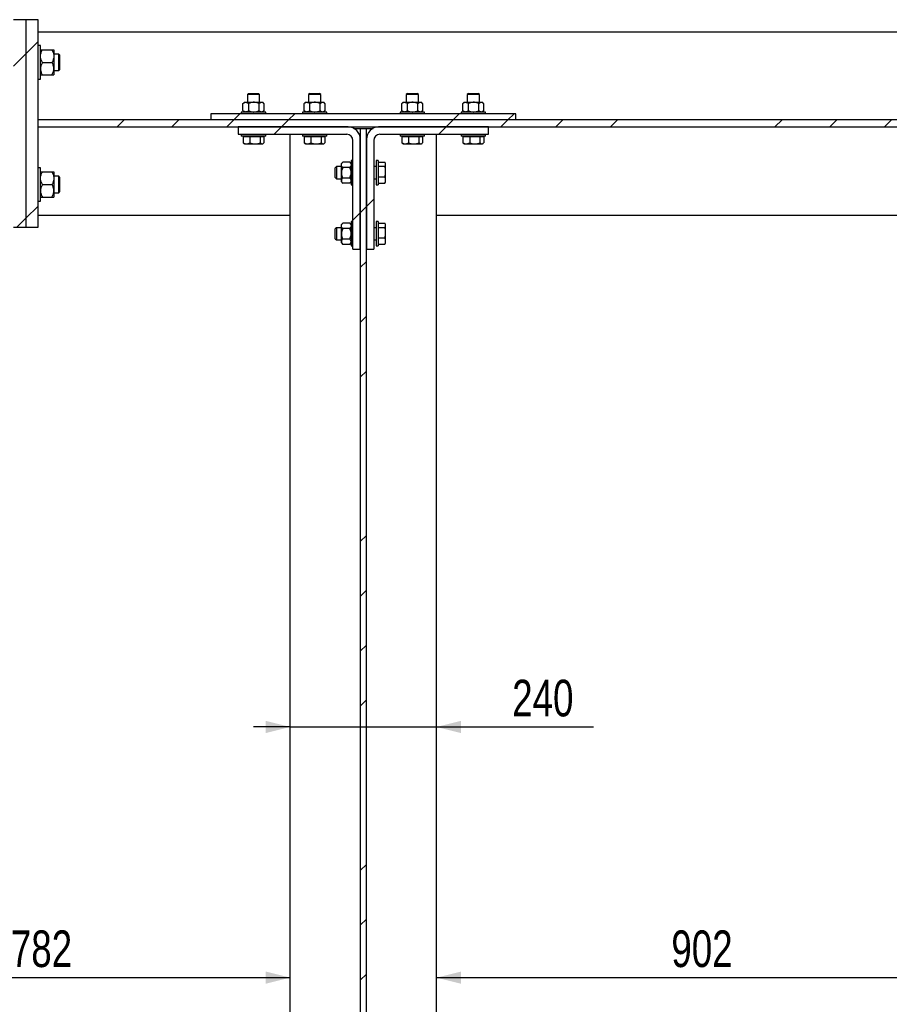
# Model space of a CAD drawing. Header units: millimetres. Extents: x 0 to 841, y 0 to 594.
# Tile 20 of 95: x 185 to 256, y 363 to 444. Entities that reach past the tile are written whole.
import ezdxf

# ---------------------------------------------------------------- set-up
doc = ezdxf.new("R2010")
doc.units = ezdxf.units.MM
doc.layers.add('COTES', color=1, linetype='Continuous')
doc.layers.add('TRAIT-FINS', color=9, linetype='Continuous')
doc.layers.add('TRAIT-FORT', color=4, linetype='Continuous', lineweight=25)
doc.styles.add('SLDTEXTSTYLE0', font='TXT', dxfattribs={"width": 0.75})
doc.dimstyles.new('SLDDIMSTYLE0', dxfattribs={"dimtxt": 3, "dimasz": 2, "dimexe": 0, "dimexo": 0.0625, "dimgap": 0.75, "dimtad": 1, "dimdec": 0, "dimlfac": 20, "dimrnd": 1e-09, "dimzin": 12, "dimdsep": 46, "dimtxsty": 'SLDTEXTSTYLE0', "dimsah": 1, "dimcen": 0.09, "dimadec": 0, "dimazin": 3, "dimtfac": 1, "dimtdec": 0, "dimtofl": 0, "dimtmove": 0, "dimatfit": 3, "dimfxl": 1, "dimfrac": 2, "dimtolj": 1, "dimtzin": 12, "dimarcsym": 0})
doc.dimstyles.new('SLDDIMSTYLE4', dxfattribs={"dimtxt": 3, "dimasz": 2, "dimexe": 0, "dimexo": 0.0625, "dimgap": 0.75, "dimtad": 1, "dimdec": 0, "dimlfac": 20, "dimrnd": 1e-09, "dimzin": 12, "dimdsep": 46, "dimtxsty": 'SLDTEXTSTYLE0', "dimsah": 1, "dimcen": 0.09, "dimadec": 0, "dimazin": 3, "dimtfac": 1, "dimtdec": 0, "dimtmove": 0, "dimatfit": 0, "dimfxl": 1, "dimfrac": 2, "dimtolj": 1, "dimtzin": 12, "dimarcsym": 0})
pattern_1 = [(45, (0, 0), (-13.4704, 13.4704), []), (45, (4.49, 2e-323), (-13.4704, 13.4704), []), (45, (8.98, 4e-323), (-13.4704, 13.4704), []), (45, (13.47, 6e-323), (-13.4704, 13.4704), [])]

# ---------------------------------------------------------------- blocks, each defined once
blk = doc.blocks.new('_D_31')
at = {"layer": 'COTES', "color": 1, "transparency": 16777216}
blk.add_line((218.958, 365.576), (264.058, 365.576), dxfattribs=at)
for points in [[(218.958, 365.576), (220.958, 365.076), (220.958, 366.076)], [(264.058, 365.576), (262.058, 366.076), (262.058, 365.076)]]:
    blk.add_solid(points, dxfattribs=at)
at = {"layer": 'COTES', "color": 1, "transparency": 16777216, "insert": (238.183, 369.444), "char_height": 3, "attachment_point": 1, "style": 'SLDTEXTSTYLE0'}
blk.add_mtext('902', dxfattribs=at)
blk = doc.blocks.new('_D_32')
at = {"layer": 'COTES', "color": 1, "transparency": 16777216}
for p, q in [((206.958, 386.11), (203.958, 386.11)), ((206.958, 386.11), (218.958, 386.11)), ((218.958, 386.11), (231.796, 386.11))]:
    blk.add_line(p, q, dxfattribs=at)
for points in [[(206.958, 386.11), (204.958, 386.61), (204.958, 385.61)], [(218.958, 386.11), (220.958, 385.61), (220.958, 386.61)]]:
    blk.add_solid(points, dxfattribs=at)
at = {"layer": 'COTES', "color": 1, "transparency": 16777216, "insert": (225.146, 389.977), "char_height": 3, "attachment_point": 1, "style": 'SLDTEXTSTYLE0'}
blk.add_mtext('240', dxfattribs=at)
blk = doc.blocks.new('_D_36')
at = {"layer": 'COTES', "color": 1, "transparency": 16777216}
blk.add_line((167.858, 365.576), (206.958, 365.576), dxfattribs=at)
for points in [[(167.858, 365.576), (169.858, 365.076), (169.858, 366.076)], [(206.958, 365.576), (204.958, 366.076), (204.958, 365.076)]]:
    blk.add_solid(points, dxfattribs=at)
at = {"layer": 'COTES', "color": 1, "transparency": 16777216, "insert": (184.083, 369.444), "char_height": 3, "attachment_point": 1, "style": 'SLDTEXTSTYLE0'}
blk.add_mtext('782', dxfattribs=at)

msp = doc.modelspace()

# ---------------------------------------------------------------- hatches: boundary and pattern name
at = {"layer": 'TRAIT-FINS'}
h = msp.add_hatch(dxfattribs=at)
h.set_pattern_fill('DIN 201 ACIER ET FONTE', color=9, style=0, pattern_type=2)
h.set_pattern_definition(pattern_1)
h.paths.add_polyline_path([(185.308, 427.045), (185.308, 444.045), (184.308, 444.045), (184.308, 427.045)], flags=0)
h = msp.add_hatch(dxfattribs=at)
h.set_pattern_fill('DIN 201 ACIER ET FONTE', color=9, style=0, pattern_type=2)
h.set_pattern_definition(pattern_1)
h.paths.add_polyline_path([(186.308, 427.045), (186.308, 444.045), (185.308, 444.045), (185.308, 427.045)], flags=0)
h = msp.add_hatch(dxfattribs=at)
h.set_pattern_fill('DIN 201 ACIER ET FONTE', color=9, style=0, pattern_type=2)
h.set_pattern_definition(pattern_1)
h.paths.add_polyline_path([(186.308, 435.833), (186.308, 435.258), (336.308, 435.258), (336.308, 435.833)], flags=0)
h = msp.add_hatch(dxfattribs=at)
h.set_pattern_fill('DIN 201 ACIER ET FONTE', color=9, style=0, pattern_type=2)
h.set_pattern_definition(pattern_1)
h.paths.add_polyline_path([(200.458, 435.833), (225.458, 435.833), (225.458, 436.333), (200.458, 436.333)], flags=0)
h = msp.add_hatch(dxfattribs=at)
h.set_pattern_fill('DIN 201 ACIER ET FONTE', color=9, style=0, pattern_type=2)
h.set_pattern_definition(pattern_1)
edge = h.paths.add_edge_path(flags=0)
edge.add_line((202.708, 434.658), (211.608, 434.658))
edge.add_arc((211.608, 434.158), 0.5, 0, 90, ccw=False)
edge.add_line((212.108, 434.158), (212.108, 425.258))
edge.add_line((212.108, 425.258), (212.708, 425.258))
edge.add_line((212.708, 425.258), (212.708, 434.258))
edge.add_arc((211.708, 434.258), 1, 0, 90)
edge.add_line((211.708, 435.258), (202.708, 435.258))
edge.add_line((202.708, 435.258), (202.708, 434.658))
h = msp.add_hatch(dxfattribs=at)
h.set_pattern_fill('DIN 201 ACIER ET FONTE', color=9, style=0, pattern_type=2)
h.set_pattern_definition(pattern_1)
h.paths.add_polyline_path([(213.208, 435.145), (212.708, 435.145), (212.708, 292.445), (213.208, 292.445)], flags=0)
h = msp.add_hatch(dxfattribs=at)
h.set_pattern_fill('DIN 201 ACIER ET FONTE', color=9, style=0, pattern_type=2)
h.set_pattern_definition(pattern_1)
edge = h.paths.add_edge_path(flags=0)
edge.add_line((213.808, 425.258), (213.808, 434.158))
edge.add_arc((214.308, 434.158), 0.5, 90, 180, ccw=False)
edge.add_line((214.308, 434.658), (223.208, 434.658))
edge.add_line((223.208, 434.658), (223.208, 435.258))
edge.add_line((223.208, 435.258), (214.208, 435.258))
edge.add_arc((214.208, 434.258), 1, 90, 180)
edge.add_line((213.208, 434.258), (213.208, 425.258))
edge.add_line((213.208, 425.258), (213.808, 425.258))

# ---------------------------------------------------------------- linework, layer by layer
at = {"layer": 'TRAIT-FORT', "color": 4, "linetype": 'Continuous', "lineweight": 25}
for p, q in [((185.308, 444.045), (184.308, 444.045)), ((185.308, 444.045), (185.308, 427.045)), ((186.308, 444.045), (185.308, 444.045)), ((186.308, 427.045), (186.308, 444.045)), ((186.308, 443.045), (308.308, 443.045)), ((186.508, 441.92), (186.308, 441.92)), ((186.508, 440.677), (186.508, 441.92)), ((186.666, 441.57), (187.449, 441.57)), ((187.608, 441.57), (187.608, 441.058)), ((188.016, 441.22), (187.608, 441.22)), ((188.108, 441.128), (188.016, 441.22)), ((188.016, 439.922), (188.016, 441.22)), ((186.508, 439.17), (186.508, 440.677)), ((186.666, 440.545), (187.449, 440.545)), ((187.608, 441.058), (187.608, 440.033)), ((188.108, 439.962), (188.108, 441.128)), ((187.608, 440.033), (187.608, 439.52)), ((187.608, 439.87), (188.016, 439.87)), ((188.016, 439.87), (188.108, 439.962)), ((188.016, 439.87), (188.016, 439.922)), ((186.308, 439.17), (186.508, 439.17)), ((186.666, 439.52), (187.449, 439.52)), ((203.561, 438.008), (203.461, 437.908)), ((203.561, 438.008), (204.361, 438.008)), ((204.461, 437.908), (204.361, 438.008)), ((208.561, 438.008), (208.461, 437.908)), ((208.561, 438.008), (209.361, 438.008)), ((209.461, 437.908), (209.361, 438.008)), ((216.561, 438.008), (216.461, 437.908)), ((216.561, 438.008), (217.361, 438.008)), ((217.461, 437.908), (217.361, 438.008)), ((221.561, 438.008), (221.461, 437.908)), ((221.561, 438.008), (222.361, 438.008)), ((222.461, 437.908), (222.361, 438.008)), ((203.096, 437.167), (203.118, 437.187)), ((203.096, 436.599), (203.096, 437.167)), ((203.211, 437.283), (203.116, 437.188)), ((203.211, 437.283), (203.329, 437.283)), ((203.329, 437.283), (203.995, 437.283)), ((203.461, 437.908), (203.461, 437.283)), ((204.461, 437.908), (203.461, 437.908)), ((203.563, 436.599), (203.563, 437.167)), ((203.995, 437.283), (204.627, 437.283)), ((204.428, 436.599), (204.428, 437.167)), ((204.461, 437.283), (204.461, 437.908)), ((204.627, 437.283), (204.711, 437.283)), ((204.806, 437.188), (204.711, 437.283)), ((204.827, 436.599), (204.827, 437.167)), ((208.096, 437.167), (208.118, 437.187)), ((208.096, 436.599), (208.096, 437.167)), ((208.211, 437.283), (208.116, 437.188)), ((208.211, 437.283), (208.329, 437.283)), ((208.329, 437.283), (208.995, 437.283)), ((208.461, 437.908), (208.461, 437.283)), ((209.461, 437.908), (208.461, 437.908)), ((208.563, 436.599), (208.563, 437.167)), ((208.995, 437.283), (209.627, 437.283)), ((209.428, 436.599), (209.428, 437.167)), ((209.461, 437.283), (209.461, 437.908)), ((209.627, 437.283), (209.711, 437.283)), ((209.806, 437.188), (209.711, 437.283)), ((209.827, 436.599), (209.827, 437.167)), ((216.096, 437.167), (216.118, 437.187)), ((216.096, 436.599), (216.096, 437.167)), ((216.211, 437.283), (216.116, 437.188)), ((216.211, 437.283), (216.329, 437.283)), ((216.329, 437.283), (216.995, 437.283)), ((216.461, 437.908), (216.461, 437.283)), ((217.461, 437.908), (216.461, 437.908)), ((216.563, 436.599), (216.563, 437.167)), ((216.995, 437.283), (217.627, 437.283)), ((217.428, 436.599), (217.428, 437.167)), ((217.461, 437.283), (217.461, 437.908)), ((217.627, 437.283), (217.711, 437.283)), ((217.806, 437.188), (217.711, 437.283)), ((217.827, 436.599), (217.827, 437.167)), ((221.096, 437.167), (221.118, 437.187)), ((221.096, 436.599), (221.096, 437.167)), ((221.211, 437.283), (221.116, 437.188)), ((221.211, 437.283), (221.329, 437.283)), ((221.329, 437.283), (221.995, 437.283)), ((221.461, 437.908), (221.461, 437.283)), ((222.461, 437.908), (221.461, 437.908)), ((221.563, 436.599), (221.563, 437.167)), ((221.995, 437.283), (222.627, 437.283)), ((222.428, 436.599), (222.428, 437.167)), ((222.461, 437.283), (222.461, 437.908)), ((222.627, 437.283), (222.711, 437.283)), ((222.806, 437.188), (222.711, 437.283)), ((222.827, 436.599), (222.827, 437.167)), ((202.961, 436.483), (202.961, 436.333)), ((203.418, 436.483), (202.961, 436.483)), ((203.118, 436.579), (203.096, 436.599)), ((203.116, 436.578), (203.211, 436.483)), ((204.961, 436.483), (203.418, 436.483)), ((204.711, 436.483), (204.806, 436.578)), ((204.961, 436.333), (204.961, 436.483)), ((207.961, 436.483), (207.961, 436.333)), ((208.418, 436.483), (207.961, 436.483)), ((208.118, 436.579), (208.096, 436.599)), ((208.116, 436.578), (208.211, 436.483)), ((209.961, 436.483), (208.418, 436.483)), ((209.711, 436.483), (209.806, 436.578)), ((209.961, 436.333), (209.961, 436.483)), ((215.961, 436.483), (215.961, 436.333)), ((216.418, 436.483), (215.961, 436.483)), ((216.118, 436.579), (216.096, 436.599)), ((216.116, 436.578), (216.211, 436.483)), ((217.961, 436.483), (216.418, 436.483)), ((217.711, 436.483), (217.806, 436.578)), ((217.961, 436.333), (217.961, 436.483)), ((220.961, 436.483), (220.961, 436.333)), ((221.418, 436.483), (220.961, 436.483)), ((221.118, 436.579), (221.096, 436.599)), ((221.116, 436.578), (221.211, 436.483)), ((222.961, 436.483), (221.418, 436.483)), ((222.711, 436.483), (222.806, 436.578)), ((222.961, 436.333), (222.961, 436.483)), ((336.308, 435.833), (186.308, 435.833)), ((186.308, 435.258), (186.308, 435.833)), ((200.458, 436.333), (200.458, 435.833)), ((225.458, 436.333), (200.458, 436.333)), ((225.458, 435.833), (200.458, 435.833)), ((225.458, 435.833), (225.458, 436.333)), ((186.308, 435.258), (336.308, 435.258)), ((202.708, 435.258), (202.708, 434.658)), ((211.708, 435.258), (202.708, 435.258)), ((212.169, 435.145), (212.708, 435.145)), ((212.708, 435.145), (212.708, 292.445)), ((212.708, 435.145), (213.208, 435.145)), ((213.208, 292.445), (213.208, 435.145)), ((213.208, 435.145), (213.747, 435.145)), ((223.208, 435.258), (214.208, 435.258)), ((223.208, 434.658), (223.208, 435.258)), ((202.708, 434.658), (211.608, 434.658)), ((202.961, 434.658), (202.961, 434.508)), ((203.418, 434.508), (202.961, 434.508)), ((203.109, 434.468), (203.109, 433.95)), ((203.109, 434.468), (203.666, 434.468)), ((203.164, 433.913), (203.109, 433.95)), ((203.269, 434.508), (203.269, 434.468)), ((204.961, 434.508), (203.418, 434.508)), ((203.666, 434.468), (204.519, 434.468)), ((203.666, 434.468), (203.666, 433.95)), ((204.519, 433.95), (204.519, 434.468)), ((204.519, 434.468), (204.814, 434.468)), ((204.654, 434.468), (204.654, 434.508)), ((204.814, 434.468), (204.814, 433.95)), ((204.961, 434.508), (204.961, 434.658)), ((206.958, 292.933), (206.958, 434.658)), ((207.961, 434.658), (207.961, 434.508)), ((208.418, 434.508), (207.961, 434.508)), ((208.109, 434.468), (208.109, 433.95)), ((208.109, 434.468), (208.666, 434.468)), ((208.164, 433.913), (208.109, 433.95)), ((208.269, 434.508), (208.269, 434.468)), ((209.961, 434.508), (208.418, 434.508)), ((208.666, 434.468), (208.666, 433.95)), ((208.666, 434.468), (209.519, 434.468)), ((209.519, 433.95), (209.519, 434.468)), ((209.519, 434.468), (209.814, 434.468)), ((209.654, 434.468), (209.654, 434.508)), ((209.814, 434.468), (209.814, 433.95)), ((209.961, 434.508), (209.961, 434.658)), ((212.108, 425.258), (212.108, 434.158)), ((212.708, 425.258), (212.708, 434.258)), ((213.208, 434.258), (213.208, 425.258)), ((213.808, 434.158), (213.808, 425.258)), ((214.308, 434.658), (223.208, 434.658)), ((215.961, 434.658), (215.961, 434.508)), ((216.418, 434.508), (215.961, 434.508)), ((216.109, 434.468), (216.109, 433.95)), ((216.109, 434.468), (216.666, 434.468)), ((216.164, 433.913), (216.109, 433.95)), ((216.269, 434.508), (216.269, 434.468)), ((217.961, 434.508), (216.418, 434.508)), ((216.666, 434.468), (216.666, 433.95)), ((216.666, 434.468), (217.519, 434.468)), ((217.519, 433.95), (217.519, 434.468)), ((217.519, 434.468), (217.814, 434.468)), ((217.654, 434.468), (217.654, 434.508)), ((217.814, 434.468), (217.814, 433.95)), ((217.961, 434.508), (217.961, 434.658)), ((218.958, 292.933), (218.958, 434.658)), ((220.961, 434.658), (220.961, 434.508)), ((221.418, 434.508), (220.961, 434.508)), ((221.109, 434.468), (221.109, 433.95)), ((221.109, 434.468), (221.666, 434.468)), ((221.164, 433.913), (221.109, 433.95)), ((221.269, 434.508), (221.269, 434.468)), ((222.961, 434.508), (221.418, 434.508)), ((221.666, 434.468), (222.519, 434.468)), ((221.666, 434.468), (221.666, 433.95)), ((222.519, 433.95), (222.519, 434.468)), ((222.519, 434.468), (222.814, 434.468)), ((222.654, 434.468), (222.654, 434.508)), ((222.814, 434.468), (222.814, 433.95)), ((222.961, 434.508), (222.961, 434.658)), ((203.162, 433.911), (203.211, 433.883)), ((203.211, 433.883), (203.387, 433.883)), ((203.387, 433.883), (204.092, 433.883)), ((204.092, 433.883), (204.666, 433.883)), ((204.666, 433.883), (204.711, 433.883)), ((204.711, 433.883), (204.76, 433.911)), ((208.162, 433.911), (208.211, 433.883)), ((208.211, 433.883), (208.387, 433.883)), ((208.387, 433.883), (209.092, 433.883)), ((209.092, 433.883), (209.666, 433.883)), ((209.666, 433.883), (209.711, 433.883)), ((209.711, 433.883), (209.76, 433.911)), ((216.162, 433.911), (216.211, 433.883)), ((216.211, 433.883), (216.387, 433.883)), ((216.387, 433.883), (217.092, 433.883)), ((217.092, 433.883), (217.666, 433.883)), ((217.666, 433.883), (217.711, 433.883)), ((217.711, 433.883), (217.76, 433.911)), ((221.162, 433.911), (221.211, 433.883)), ((221.211, 433.883), (221.387, 433.883)), ((221.387, 433.883), (222.092, 433.883)), ((222.092, 433.883), (222.666, 433.883)), ((222.666, 433.883), (222.711, 433.883)), ((222.711, 433.883), (222.76, 433.911)), ((211.274, 432.374), (211.158, 432.258)), ((211.842, 432.374), (211.274, 432.374)), ((211.958, 432.258), (211.842, 432.374)), ((212.108, 432.508), (211.958, 432.508)), ((211.958, 432.508), (211.958, 430.508)), ((214.158, 432.508), (214.008, 432.508)), ((214.008, 432.508), (214.008, 430.508)), ((214.158, 432.508), (214.158, 430.508)), ((214.198, 432.367), (214.716, 432.367)), ((214.198, 432.035), (214.198, 432.367)), ((214.783, 432.258), (214.747, 432.32)), ((186.508, 431.92), (186.308, 431.92)), ((186.508, 430.677), (186.508, 431.92)), ((186.666, 431.57), (187.449, 431.57)), ((187.608, 431.57), (187.608, 431.058)), ((210.758, 432.008), (210.658, 431.908)), ((210.658, 431.108), (210.658, 431.908)), ((211.158, 432.008), (210.758, 432.008)), ((210.758, 432.008), (210.758, 431.008)), ((211.158, 432.157), (211.158, 432.258)), ((211.158, 431.508), (211.158, 432.157)), ((211.158, 430.858), (211.158, 431.508)), ((211.842, 431.941), (211.274, 431.941)), ((214.008, 432.008), (213.808, 432.008)), ((214.198, 432.2), (214.158, 432.2)), ((214.198, 432.035), (214.716, 432.035)), ((214.198, 431.176), (214.198, 432.035)), ((214.783, 432.201), (214.783, 432.258)), ((214.783, 431.606), (214.783, 432.201)), ((214.783, 430.913), (214.783, 431.606)), ((188.016, 431.22), (187.608, 431.22)), ((187.608, 431.058), (187.608, 430.033)), ((188.108, 431.128), (188.016, 431.22)), ((188.016, 429.922), (188.016, 431.22)), ((188.108, 429.962), (188.108, 431.128)), ((210.658, 431.108), (210.758, 431.008)), ((210.758, 431.008), (211.158, 431.008)), ((211.158, 430.758), (211.158, 430.858)), ((211.158, 430.758), (211.274, 430.642)), ((211.842, 431.075), (211.274, 431.075)), ((211.842, 430.642), (211.958, 430.758)), ((213.808, 431.008), (214.008, 431.008)), ((214.158, 430.815), (214.198, 430.815)), ((214.198, 431.176), (214.716, 431.176)), ((214.198, 430.649), (214.198, 431.176)), ((214.744, 430.697), (214.716, 430.649)), ((214.747, 430.696), (214.783, 430.758)), ((214.783, 430.758), (214.783, 430.913)), ((186.508, 429.17), (186.508, 430.677)), ((186.666, 430.545), (187.449, 430.545)), ((187.608, 430.033), (187.608, 429.52)), ((188.016, 429.87), (188.108, 429.962)), ((188.016, 429.87), (188.016, 429.922)), ((211.842, 430.642), (211.274, 430.642)), ((211.958, 430.508), (212.108, 430.508)), ((214.008, 430.508), (214.158, 430.508)), ((214.198, 430.649), (214.716, 430.649)), ((186.308, 429.17), (186.508, 429.17)), ((186.666, 429.52), (187.449, 429.52)), ((187.608, 429.87), (188.016, 429.87)), ((186.308, 428.045), (206.958, 428.045)), ((212.108, 427.508), (211.958, 427.508)), ((211.958, 427.508), (211.958, 425.508)), ((214.158, 427.508), (214.008, 427.508)), ((214.008, 427.508), (214.008, 425.508)), ((214.158, 427.508), (214.158, 425.508)), ((218.958, 428.045), (264.058, 428.045)), ((184.308, 427.045), (185.308, 427.045)), ((185.308, 427.045), (186.308, 427.045)), ((210.758, 427.008), (210.658, 426.908)), ((210.658, 426.108), (210.658, 426.908)), ((211.158, 427.008), (210.758, 427.008)), ((210.758, 427.008), (210.758, 426.008)), ((211.274, 427.374), (211.158, 427.258)), ((211.158, 427.157), (211.158, 427.258)), ((211.158, 426.508), (211.158, 427.157)), ((211.842, 427.374), (211.274, 427.374)), ((211.842, 426.941), (211.274, 426.941)), ((211.958, 427.258), (211.842, 427.374)), ((214.008, 427.008), (213.808, 427.008)), ((214.198, 427.2), (214.158, 427.2)), ((214.198, 427.367), (214.716, 427.367)), ((214.198, 427.035), (214.198, 427.367)), ((214.198, 427.035), (214.716, 427.035)), ((214.198, 426.176), (214.198, 427.035)), ((214.783, 427.258), (214.747, 427.32)), ((214.783, 427.201), (214.783, 427.258)), ((214.783, 426.606), (214.783, 427.201)), ((210.658, 426.108), (210.758, 426.008)), ((210.758, 426.008), (211.158, 426.008)), ((211.158, 425.858), (211.158, 426.508)), ((211.158, 425.758), (211.158, 425.858)), ((211.842, 426.075), (211.274, 426.075)), ((213.808, 426.008), (214.008, 426.008)), ((214.198, 426.176), (214.716, 426.176)), ((214.198, 425.649), (214.198, 426.176)), ((214.783, 425.913), (214.783, 426.606)), ((214.783, 425.758), (214.783, 425.913)), ((211.158, 425.758), (211.274, 425.642)), ((211.842, 425.642), (211.274, 425.642)), ((211.842, 425.642), (211.958, 425.758)), ((211.958, 425.508), (212.108, 425.508)), ((212.108, 425.258), (212.708, 425.258)), ((213.208, 425.258), (213.808, 425.258)), ((214.008, 425.508), (214.158, 425.508)), ((214.158, 425.815), (214.198, 425.815)), ((214.198, 425.649), (214.716, 425.649)), ((214.744, 425.697), (214.716, 425.649)), ((214.747, 425.696), (214.783, 425.758))]:
    msp.add_line(p, q, dxfattribs=at)
for centre, radius, start, end in [((211.708, 434.258), 1, 0, 90), ((214.208, 434.258), 1, 90, 180), ((211.608, 434.158), 0.5, 0, 90), ((214.308, 434.158), 0.5, 90, 180)]:
    msp.add_arc(centre, radius, start, end, dxfattribs=at)
for points, knots in [([(186.508, 441.058), (186.51, 441.102), (186.515, 441.193), (186.55, 441.324), (186.6, 441.45), (186.644, 441.53), (186.666, 441.57)], [0, 0, 0, 0, 0.249578, 0.504364, 0.751047, 1, 1, 1, 1]), ([(186.508, 441.57), (186.511, 441.57), (186.519, 441.57), (186.575, 441.57), (186.634, 441.57), (186.666, 441.57)], [0, 0, 0, 0, 0.309937, 0.629435, 1, 1, 1, 1]), ([(187.449, 441.57), (187.486, 441.5), (187.543, 441.394), (187.589, 441.242), (187.606, 441.141), (187.607, 441.079), (187.608, 441.058)], [0, 0, 0, 0, 0.432045, 0.654349, 0.879653, 1, 1, 1, 1]), ([(187.449, 441.57), (187.481, 441.57), (187.54, 441.57), (187.596, 441.57), (187.604, 441.57), (187.608, 441.57)], [0, 0, 0, 0, 0.370568, 0.681076, 1, 1, 1, 1]), ([(186.666, 440.545), (186.629, 440.616), (186.573, 440.722), (186.527, 440.874), (186.51, 440.975), (186.508, 441.036), (186.508, 441.058)], [0, 0, 0, 0, 0.432045, 0.654349, 0.879653, 1, 1, 1, 1]), ([(186.666, 440.545), (186.629, 440.475), (186.573, 440.369), (186.527, 440.217), (186.51, 440.116), (186.508, 440.054), (186.508, 440.033)], [0, 0, 0, 0, 0.432045, 0.654349, 0.879653, 1, 1, 1, 1]), ([(187.608, 441.058), (187.605, 441.013), (187.601, 440.923), (187.566, 440.792), (187.515, 440.665), (187.471, 440.586), (187.449, 440.545)], [0, 0, 0, 0, 0.249578, 0.504364, 0.751047, 1, 1, 1, 1]), ([(187.608, 440.033), (187.605, 440.077), (187.601, 440.168), (187.566, 440.299), (187.515, 440.425), (187.471, 440.505), (187.449, 440.545)], [0, 0, 0, 0, 0.249578, 0.504364, 0.751047, 1, 1, 1, 1]), ([(186.508, 440.033), (186.51, 439.988), (186.515, 439.898), (186.55, 439.767), (186.6, 439.64), (186.644, 439.561), (186.666, 439.52)], [0, 0, 0, 0, 0.249578, 0.504364, 0.751047, 1, 1, 1, 1]), ([(187.449, 439.52), (187.486, 439.591), (187.543, 439.697), (187.589, 439.849), (187.606, 439.95), (187.607, 440.011), (187.608, 440.033)], [0, 0, 0, 0, 0.432045, 0.654349, 0.879653, 1, 1, 1, 1]), ([(186.508, 439.52), (186.511, 439.52), (186.519, 439.52), (186.575, 439.52), (186.634, 439.52), (186.666, 439.52)], [0, 0, 0, 0, 0.309937, 0.629435, 1, 1, 1, 1]), ([(187.449, 439.52), (187.481, 439.52), (187.54, 439.52), (187.596, 439.52), (187.604, 439.52), (187.608, 439.52)], [0, 0, 0, 0, 0.370568, 0.681076, 1, 1, 1, 1]), ([(203.096, 437.167), (203.128, 437.194), (203.193, 437.249), (203.274, 437.281), (203.32, 437.282), (203.329, 437.283)], [0, 0, 0, 0, 0.432386, 0.879557, 1, 1, 1, 1]), ([(203.329, 437.283), (203.35, 437.281), (203.391, 437.278), (203.47, 437.244), (203.526, 437.198), (203.563, 437.167)], [0, 0, 0, 0, 0.249707, 0.504625, 1, 1, 1, 1]), ([(203.995, 437.283), (203.958, 437.281), (203.882, 437.278), (203.734, 437.244), (203.631, 437.198), (203.563, 437.167)], [0, 0, 0, 0, 0.249707, 0.504625, 1, 1, 1, 1]), ([(204.428, 437.167), (204.368, 437.194), (204.248, 437.249), (204.099, 437.281), (204.013, 437.282), (203.995, 437.283)], [0, 0, 0, 0, 0.432386, 0.879557, 1, 1, 1, 1]), ([(204.428, 437.167), (204.451, 437.19), (204.494, 437.233), (204.561, 437.275), (204.605, 437.28), (204.627, 437.283)], [0, 0, 0, 0, 0.370534, 0.681058, 1, 1, 1, 1]), ([(204.627, 437.283), (204.631, 437.283), (204.658, 437.282), (204.711, 437.266), (204.774, 437.221), (204.812, 437.182), (204.827, 437.167)], [0, 0, 0, 0, 0.048843, 0.400094, 0.764039, 1, 1, 1, 1]), ([(208.096, 437.167), (208.128, 437.194), (208.193, 437.249), (208.274, 437.281), (208.32, 437.282), (208.329, 437.283)], [0, 0, 0, 0, 0.432386, 0.879557, 1, 1, 1, 1]), ([(208.329, 437.283), (208.35, 437.281), (208.391, 437.278), (208.47, 437.244), (208.526, 437.198), (208.563, 437.167)], [0, 0, 0, 0, 0.249707, 0.504625, 1, 1, 1, 1]), ([(208.995, 437.283), (208.958, 437.281), (208.882, 437.278), (208.734, 437.244), (208.631, 437.198), (208.563, 437.167)], [0, 0, 0, 0, 0.249707, 0.504625, 1, 1, 1, 1]), ([(209.428, 437.167), (209.368, 437.194), (209.248, 437.249), (209.099, 437.281), (209.013, 437.282), (208.995, 437.283)], [0, 0, 0, 0, 0.432386, 0.879557, 1, 1, 1, 1]), ([(209.428, 437.167), (209.451, 437.19), (209.494, 437.233), (209.561, 437.275), (209.605, 437.28), (209.627, 437.283)], [0, 0, 0, 0, 0.370534, 0.681058, 1, 1, 1, 1]), ([(209.627, 437.283), (209.631, 437.283), (209.658, 437.282), (209.711, 437.266), (209.774, 437.221), (209.812, 437.182), (209.827, 437.167)], [0, 0, 0, 0, 0.048843, 0.400094, 0.764039, 1, 1, 1, 1]), ([(216.096, 437.167), (216.128, 437.194), (216.193, 437.249), (216.274, 437.281), (216.32, 437.282), (216.329, 437.283)], [0, 0, 0, 0, 0.432386, 0.879557, 1, 1, 1, 1]), ([(216.329, 437.283), (216.35, 437.281), (216.391, 437.278), (216.47, 437.244), (216.526, 437.198), (216.563, 437.167)], [0, 0, 0, 0, 0.249707, 0.504625, 1, 1, 1, 1]), ([(216.995, 437.283), (216.958, 437.281), (216.882, 437.278), (216.734, 437.244), (216.631, 437.198), (216.563, 437.167)], [0, 0, 0, 0, 0.249707, 0.504625, 1, 1, 1, 1]), ([(217.428, 437.167), (217.368, 437.194), (217.248, 437.249), (217.099, 437.281), (217.013, 437.282), (216.995, 437.283)], [0, 0, 0, 0, 0.432386, 0.879557, 1, 1, 1, 1]), ([(217.428, 437.167), (217.451, 437.19), (217.494, 437.233), (217.561, 437.275), (217.605, 437.28), (217.627, 437.283)], [0, 0, 0, 0, 0.370534, 0.681058, 1, 1, 1, 1]), ([(217.627, 437.283), (217.631, 437.283), (217.658, 437.282), (217.711, 437.266), (217.774, 437.221), (217.812, 437.182), (217.827, 437.167)], [0, 0, 0, 0, 0.048843, 0.400094, 0.764039, 1, 1, 1, 1]), ([(221.096, 437.167), (221.128, 437.194), (221.193, 437.249), (221.274, 437.281), (221.32, 437.282), (221.329, 437.283)], [0, 0, 0, 0, 0.432386, 0.879557, 1, 1, 1, 1]), ([(221.329, 437.283), (221.35, 437.281), (221.391, 437.278), (221.47, 437.244), (221.526, 437.198), (221.563, 437.167)], [0, 0, 0, 0, 0.249707, 0.504625, 1, 1, 1, 1]), ([(221.995, 437.283), (221.958, 437.281), (221.882, 437.278), (221.734, 437.244), (221.631, 437.198), (221.563, 437.167)], [0, 0, 0, 0, 0.249707, 0.504625, 1, 1, 1, 1]), ([(222.428, 437.167), (222.368, 437.194), (222.248, 437.249), (222.099, 437.281), (222.013, 437.282), (221.995, 437.283)], [0, 0, 0, 0, 0.432386, 0.879557, 1, 1, 1, 1]), ([(222.428, 437.167), (222.451, 437.19), (222.494, 437.233), (222.561, 437.275), (222.605, 437.28), (222.627, 437.283)], [0, 0, 0, 0, 0.370534, 0.681058, 1, 1, 1, 1]), ([(222.627, 437.283), (222.631, 437.283), (222.658, 437.282), (222.711, 437.266), (222.774, 437.221), (222.812, 437.182), (222.827, 437.167)], [0, 0, 0, 0, 0.048843, 0.400094, 0.764039, 1, 1, 1, 1]), ([(203.329, 436.483), (203.309, 436.485), (203.268, 436.488), (203.189, 436.522), (203.133, 436.568), (203.096, 436.599)], [0, 0, 0, 0, 0.249707, 0.504625, 1, 1, 1, 1]), ([(203.563, 436.599), (203.531, 436.572), (203.466, 436.517), (203.385, 436.485), (203.339, 436.483), (203.329, 436.483)], [0, 0, 0, 0, 0.432386, 0.879557, 1, 1, 1, 1]), ([(203.563, 436.599), (203.622, 436.572), (203.742, 436.517), (203.892, 436.485), (203.977, 436.483), (203.995, 436.483)], [0, 0, 0, 0, 0.432386, 0.879557, 1, 1, 1, 1]), ([(203.995, 436.483), (204.033, 436.485), (204.109, 436.488), (204.256, 436.522), (204.36, 436.568), (204.428, 436.599)], [0, 0, 0, 0, 0.249707, 0.504625, 1, 1, 1, 1]), ([(204.627, 436.483), (204.606, 436.486), (204.562, 436.491), (204.495, 436.532), (204.451, 436.576), (204.428, 436.599)], [0, 0, 0, 0, 0.3099535, 0.6294694, 1, 1, 1, 1]), ([(204.827, 436.599), (204.812, 436.584), (204.775, 436.546), (204.712, 436.5), (204.659, 436.484), (204.631, 436.483), (204.627, 436.483)], [0, 0, 0, 0, 0.235965, 0.588239, 0.951157, 1, 1, 1, 1]), ([(208.329, 436.483), (208.309, 436.485), (208.268, 436.488), (208.189, 436.522), (208.133, 436.568), (208.096, 436.599)], [0, 0, 0, 0, 0.249707, 0.504625, 1, 1, 1, 1]), ([(208.563, 436.599), (208.531, 436.572), (208.466, 436.517), (208.385, 436.485), (208.339, 436.483), (208.329, 436.483)], [0, 0, 0, 0, 0.432386, 0.879557, 1, 1, 1, 1]), ([(208.563, 436.599), (208.622, 436.572), (208.742, 436.517), (208.892, 436.485), (208.977, 436.483), (208.995, 436.483)], [0, 0, 0, 0, 0.432386, 0.879557, 1, 1, 1, 1]), ([(208.995, 436.483), (209.033, 436.485), (209.109, 436.488), (209.256, 436.522), (209.36, 436.568), (209.428, 436.599)], [0, 0, 0, 0, 0.249707, 0.504625, 1, 1, 1, 1]), ([(209.627, 436.483), (209.606, 436.486), (209.562, 436.491), (209.495, 436.532), (209.451, 436.576), (209.428, 436.599)], [0, 0, 0, 0, 0.3099535, 0.6294694, 1, 1, 1, 1]), ([(209.827, 436.599), (209.812, 436.584), (209.775, 436.546), (209.712, 436.5), (209.659, 436.484), (209.631, 436.483), (209.627, 436.483)], [0, 0, 0, 0, 0.235965, 0.588239, 0.951157, 1, 1, 1, 1]), ([(216.329, 436.483), (216.309, 436.485), (216.268, 436.488), (216.189, 436.522), (216.133, 436.568), (216.096, 436.599)], [0, 0, 0, 0, 0.249707, 0.504625, 1, 1, 1, 1]), ([(216.563, 436.599), (216.531, 436.572), (216.466, 436.517), (216.385, 436.485), (216.339, 436.483), (216.329, 436.483)], [0, 0, 0, 0, 0.432386, 0.879557, 1, 1, 1, 1]), ([(216.563, 436.599), (216.622, 436.572), (216.742, 436.517), (216.892, 436.485), (216.977, 436.483), (216.995, 436.483)], [0, 0, 0, 0, 0.432386, 0.879557, 1, 1, 1, 1]), ([(216.995, 436.483), (217.033, 436.485), (217.109, 436.488), (217.256, 436.522), (217.36, 436.568), (217.428, 436.599)], [0, 0, 0, 0, 0.249707, 0.504625, 1, 1, 1, 1]), ([(217.627, 436.483), (217.606, 436.486), (217.562, 436.491), (217.495, 436.532), (217.451, 436.576), (217.428, 436.599)], [0, 0, 0, 0, 0.3099535, 0.6294694, 1, 1, 1, 1]), ([(217.827, 436.599), (217.812, 436.584), (217.775, 436.546), (217.712, 436.5), (217.659, 436.484), (217.631, 436.483), (217.627, 436.483)], [0, 0, 0, 0, 0.235965, 0.588239, 0.951157, 1, 1, 1, 1]), ([(221.329, 436.483), (221.309, 436.485), (221.268, 436.488), (221.189, 436.522), (221.133, 436.568), (221.096, 436.599)], [0, 0, 0, 0, 0.249707, 0.504625, 1, 1, 1, 1]), ([(221.563, 436.599), (221.531, 436.572), (221.466, 436.517), (221.385, 436.485), (221.339, 436.483), (221.329, 436.483)], [0, 0, 0, 0, 0.432386, 0.879557, 1, 1, 1, 1]), ([(221.563, 436.599), (221.622, 436.572), (221.742, 436.517), (221.892, 436.485), (221.977, 436.483), (221.995, 436.483)], [0, 0, 0, 0, 0.432386, 0.879557, 1, 1, 1, 1]), ([(221.995, 436.483), (222.033, 436.485), (222.109, 436.488), (222.256, 436.522), (222.36, 436.568), (222.428, 436.599)], [0, 0, 0, 0, 0.249707, 0.504625, 1, 1, 1, 1]), ([(222.627, 436.483), (222.606, 436.486), (222.562, 436.491), (222.495, 436.532), (222.451, 436.576), (222.428, 436.599)], [0, 0, 0, 0, 0.3099535, 0.6294694, 1, 1, 1, 1]), ([(222.827, 436.599), (222.812, 436.584), (222.775, 436.546), (222.712, 436.5), (222.659, 436.484), (222.631, 436.483), (222.627, 436.483)], [0, 0, 0, 0, 0.235965, 0.588239, 0.951157, 1, 1, 1, 1]), ([(203.109, 433.95), (203.154, 433.931), (203.245, 433.893), (203.34, 433.886), (203.387, 433.883)], [0, 0, 0, 0, 0.495458, 1, 1, 1, 1]), ([(203.387, 433.883), (203.434, 433.886), (203.528, 433.893), (203.62, 433.931), (203.666, 433.95)], [0, 0, 0, 0, 0.4945107, 1, 1, 1, 1]), ([(203.666, 433.95), (203.735, 433.931), (203.875, 433.893), (204.019, 433.886), (204.092, 433.883)], [0, 0, 0, 0, 0.495458, 1, 1, 1, 1]), ([(204.092, 433.883), (204.164, 433.886), (204.308, 433.893), (204.448, 433.931), (204.519, 433.95)], [0, 0, 0, 0, 0.494511, 1, 1, 1, 1]), ([(204.519, 433.95), (204.543, 433.931), (204.591, 433.893), (204.641, 433.886), (204.666, 433.883)], [0, 0, 0, 0, 0.495458, 1, 1, 1, 1]), ([(204.666, 433.883), (204.691, 433.886), (204.741, 433.893), (204.79, 433.931), (204.814, 433.95)], [0, 0, 0, 0, 0.494511, 1, 1, 1, 1]), ([(208.109, 433.95), (208.154, 433.931), (208.245, 433.893), (208.34, 433.886), (208.387, 433.883)], [0, 0, 0, 0, 0.495458, 1, 1, 1, 1]), ([(208.387, 433.883), (208.434, 433.886), (208.528, 433.893), (208.62, 433.931), (208.666, 433.95)], [0, 0, 0, 0, 0.4945107, 1, 1, 1, 1]), ([(208.666, 433.95), (208.735, 433.931), (208.875, 433.893), (209.019, 433.886), (209.092, 433.883)], [0, 0, 0, 0, 0.495458, 1, 1, 1, 1]), ([(209.092, 433.883), (209.164, 433.886), (209.308, 433.893), (209.448, 433.931), (209.519, 433.95)], [0, 0, 0, 0, 0.494511, 1, 1, 1, 1]), ([(209.519, 433.95), (209.543, 433.931), (209.591, 433.893), (209.641, 433.886), (209.666, 433.883)], [0, 0, 0, 0, 0.495458, 1, 1, 1, 1]), ([(209.666, 433.883), (209.691, 433.886), (209.741, 433.893), (209.79, 433.931), (209.814, 433.95)], [0, 0, 0, 0, 0.494511, 1, 1, 1, 1]), ([(216.109, 433.95), (216.154, 433.931), (216.245, 433.893), (216.34, 433.886), (216.387, 433.883)], [0, 0, 0, 0, 0.495458, 1, 1, 1, 1]), ([(216.387, 433.883), (216.434, 433.886), (216.528, 433.893), (216.62, 433.931), (216.666, 433.95)], [0, 0, 0, 0, 0.4945107, 1, 1, 1, 1]), ([(216.666, 433.95), (216.735, 433.931), (216.875, 433.893), (217.019, 433.886), (217.092, 433.883)], [0, 0, 0, 0, 0.495458, 1, 1, 1, 1]), ([(217.092, 433.883), (217.164, 433.886), (217.308, 433.893), (217.448, 433.931), (217.519, 433.95)], [0, 0, 0, 0, 0.494511, 1, 1, 1, 1]), ([(217.519, 433.95), (217.543, 433.931), (217.591, 433.893), (217.641, 433.886), (217.666, 433.883)], [0, 0, 0, 0, 0.495458, 1, 1, 1, 1]), ([(217.666, 433.883), (217.691, 433.886), (217.741, 433.893), (217.79, 433.931), (217.814, 433.95)], [0, 0, 0, 0, 0.494511, 1, 1, 1, 1]), ([(221.109, 433.95), (221.154, 433.931), (221.245, 433.893), (221.34, 433.886), (221.387, 433.883)], [0, 0, 0, 0, 0.495458, 1, 1, 1, 1]), ([(221.387, 433.883), (221.434, 433.886), (221.528, 433.893), (221.62, 433.931), (221.666, 433.95)], [0, 0, 0, 0, 0.4945107, 1, 1, 1, 1]), ([(221.666, 433.95), (221.735, 433.931), (221.875, 433.893), (222.019, 433.886), (222.092, 433.883)], [0, 0, 0, 0, 0.495458, 1, 1, 1, 1]), ([(222.092, 433.883), (222.164, 433.886), (222.308, 433.893), (222.448, 433.931), (222.519, 433.95)], [0, 0, 0, 0, 0.494511, 1, 1, 1, 1]), ([(222.519, 433.95), (222.543, 433.931), (222.591, 433.893), (222.641, 433.886), (222.666, 433.883)], [0, 0, 0, 0, 0.495458, 1, 1, 1, 1]), ([(222.666, 433.883), (222.691, 433.886), (222.741, 433.893), (222.79, 433.931), (222.814, 433.95)], [0, 0, 0, 0, 0.494511, 1, 1, 1, 1]), ([(211.158, 432.157), (211.159, 432.176), (211.163, 432.214), (211.196, 432.288), (211.243, 432.34), (211.274, 432.374)], [0, 0, 0, 0, 0.249707, 0.504625, 1, 1, 1, 1]), ([(211.842, 432.374), (211.869, 432.344), (211.924, 432.284), (211.955, 432.209), (211.957, 432.166), (211.958, 432.157)], [0, 0, 0, 0, 0.432386, 0.879557, 1, 1, 1, 1]), ([(214.783, 432.201), (214.779, 432.228), (214.773, 432.285), (214.735, 432.339), (214.716, 432.367)], [0, 0, 0, 0, 0.494511, 1, 1, 1, 1]), ([(186.508, 431.058), (186.51, 431.102), (186.515, 431.193), (186.55, 431.324), (186.6, 431.45), (186.644, 431.53), (186.666, 431.57)], [0, 0, 0, 0, 0.249578, 0.504364, 0.751047, 1, 1, 1, 1]), ([(186.508, 431.57), (186.511, 431.57), (186.519, 431.57), (186.575, 431.57), (186.634, 431.57), (186.666, 431.57)], [0, 0, 0, 0, 0.309937, 0.629435, 1, 1, 1, 1]), ([(187.449, 431.57), (187.486, 431.5), (187.543, 431.394), (187.589, 431.242), (187.606, 431.141), (187.607, 431.079), (187.608, 431.058)], [0, 0, 0, 0, 0.432045, 0.654349, 0.879653, 1, 1, 1, 1]), ([(187.449, 431.57), (187.481, 431.57), (187.54, 431.57), (187.596, 431.57), (187.604, 431.57), (187.608, 431.57)], [0, 0, 0, 0, 0.370568, 0.681076, 1, 1, 1, 1]), ([(211.274, 431.941), (211.247, 431.971), (211.192, 432.031), (211.16, 432.106), (211.158, 432.148), (211.158, 432.157)], [0, 0, 0, 0, 0.432386, 0.879557, 1, 1, 1, 1]), ([(211.274, 431.941), (211.25, 431.89), (211.207, 431.797), (211.166, 431.651), (211.16, 431.556), (211.158, 431.508)], [0, 0, 0, 0, 0.370534, 0.681058, 1, 1, 1, 1]), ([(211.158, 431.508), (211.158, 431.501), (211.158, 431.44), (211.175, 431.325), (211.22, 431.189), (211.258, 431.107), (211.274, 431.075)], [0, 0, 0, 0, 0.048843, 0.400094, 0.764039, 1, 1, 1, 1]), ([(211.958, 432.157), (211.956, 432.139), (211.953, 432.101), (211.919, 432.027), (211.872, 431.975), (211.842, 431.941)], [0, 0, 0, 0, 0.249707, 0.504625, 1, 1, 1, 1]), ([(211.958, 431.508), (211.955, 431.555), (211.95, 431.65), (211.909, 431.796), (211.865, 431.89), (211.842, 431.941)], [0, 0, 0, 0, 0.309954, 0.629469, 1, 1, 1, 1]), ([(211.842, 431.075), (211.857, 431.107), (211.895, 431.187), (211.94, 431.324), (211.957, 431.439), (211.958, 431.501), (211.958, 431.508)], [0, 0, 0, 0, 0.235965, 0.588239, 0.951157, 1, 1, 1, 1]), ([(214.716, 432.035), (214.734, 432.062), (214.772, 432.116), (214.779, 432.172), (214.783, 432.201)], [0, 0, 0, 0, 0.495458, 1, 1, 1, 1]), ([(214.783, 431.606), (214.779, 431.677), (214.773, 431.823), (214.735, 431.964), (214.716, 432.035)], [0, 0, 0, 0, 0.494511, 1, 1, 1, 1]), ([(214.716, 431.176), (214.734, 431.246), (214.772, 431.387), (214.779, 431.532), (214.783, 431.606)], [0, 0, 0, 0, 0.495458, 1, 1, 1, 1]), ([(186.666, 430.545), (186.629, 430.616), (186.573, 430.722), (186.527, 430.874), (186.51, 430.975), (186.508, 431.036), (186.508, 431.058)], [0, 0, 0, 0, 0.432045, 0.654349, 0.879653, 1, 1, 1, 1]), ([(187.608, 431.058), (187.605, 431.013), (187.601, 430.923), (187.566, 430.792), (187.515, 430.665), (187.471, 430.586), (187.449, 430.545)], [0, 0, 0, 0, 0.249578, 0.504364, 0.751047, 1, 1, 1, 1]), ([(211.274, 431.075), (211.247, 431.045), (211.192, 430.985), (211.16, 430.91), (211.158, 430.867), (211.158, 430.858)], [0, 0, 0, 0, 0.432386, 0.879557, 1, 1, 1, 1]), ([(211.158, 430.858), (211.159, 430.84), (211.163, 430.802), (211.196, 430.728), (211.243, 430.676), (211.274, 430.642)], [0, 0, 0, 0, 0.249707, 0.504625, 1, 1, 1, 1]), ([(211.958, 430.858), (211.956, 430.877), (211.953, 430.915), (211.919, 430.989), (211.872, 431.041), (211.842, 431.075)], [0, 0, 0, 0, 0.249707, 0.504625, 1, 1, 1, 1]), ([(211.842, 430.642), (211.869, 430.672), (211.924, 430.732), (211.955, 430.807), (211.957, 430.849), (211.958, 430.858)], [0, 0, 0, 0, 0.432386, 0.879557, 1, 1, 1, 1]), ([(214.783, 430.913), (214.779, 430.957), (214.773, 431.046), (214.735, 431.133), (214.716, 431.176)], [0, 0, 0, 0, 0.494511, 1, 1, 1, 1]), ([(214.716, 430.649), (214.734, 430.692), (214.772, 430.778), (214.779, 430.868), (214.783, 430.913)], [0, 0, 0, 0, 0.495458, 1, 1, 1, 1]), ([(186.666, 430.545), (186.629, 430.475), (186.573, 430.369), (186.527, 430.217), (186.51, 430.116), (186.508, 430.054), (186.508, 430.033)], [0, 0, 0, 0, 0.432045, 0.654349, 0.879653, 1, 1, 1, 1]), ([(186.508, 430.033), (186.51, 429.988), (186.515, 429.898), (186.55, 429.767), (186.6, 429.64), (186.644, 429.561), (186.666, 429.52)], [0, 0, 0, 0, 0.249578, 0.504364, 0.751047, 1, 1, 1, 1]), ([(187.608, 430.033), (187.605, 430.077), (187.601, 430.168), (187.566, 430.299), (187.515, 430.425), (187.471, 430.505), (187.449, 430.545)], [0, 0, 0, 0, 0.249578, 0.504364, 0.751047, 1, 1, 1, 1]), ([(187.449, 429.52), (187.486, 429.591), (187.543, 429.697), (187.589, 429.849), (187.606, 429.95), (187.607, 430.011), (187.608, 430.033)], [0, 0, 0, 0, 0.432045, 0.654349, 0.879653, 1, 1, 1, 1]), ([(186.508, 429.52), (186.511, 429.52), (186.519, 429.52), (186.575, 429.52), (186.634, 429.52), (186.666, 429.52)], [0, 0, 0, 0, 0.309937, 0.629435, 1, 1, 1, 1]), ([(187.449, 429.52), (187.481, 429.52), (187.54, 429.52), (187.596, 429.52), (187.604, 429.52), (187.608, 429.52)], [0, 0, 0, 0, 0.370568, 0.681076, 1, 1, 1, 1]), ([(211.158, 427.157), (211.159, 427.176), (211.163, 427.214), (211.196, 427.288), (211.243, 427.34), (211.274, 427.374)], [0, 0, 0, 0, 0.249707, 0.504625, 1, 1, 1, 1]), ([(211.274, 426.941), (211.247, 426.971), (211.192, 427.031), (211.16, 427.106), (211.158, 427.148), (211.158, 427.157)], [0, 0, 0, 0, 0.432386, 0.879557, 1, 1, 1, 1]), ([(211.274, 426.941), (211.25, 426.89), (211.207, 426.797), (211.166, 426.651), (211.16, 426.556), (211.158, 426.508)], [0, 0, 0, 0, 0.370534, 0.681058, 1, 1, 1, 1]), ([(211.842, 427.374), (211.869, 427.344), (211.924, 427.284), (211.955, 427.209), (211.957, 427.166), (211.958, 427.157)], [0, 0, 0, 0, 0.432386, 0.879557, 1, 1, 1, 1]), ([(211.958, 427.157), (211.956, 427.139), (211.953, 427.101), (211.919, 427.027), (211.872, 426.975), (211.842, 426.941)], [0, 0, 0, 0, 0.249707, 0.504625, 1, 1, 1, 1]), ([(211.958, 426.508), (211.955, 426.555), (211.95, 426.65), (211.909, 426.796), (211.865, 426.89), (211.842, 426.941)], [0, 0, 0, 0, 0.309954, 0.629469, 1, 1, 1, 1]), ([(214.783, 427.201), (214.779, 427.228), (214.773, 427.285), (214.735, 427.339), (214.716, 427.367)], [0, 0, 0, 0, 0.494511, 1, 1, 1, 1]), ([(214.716, 427.035), (214.734, 427.062), (214.772, 427.116), (214.779, 427.172), (214.783, 427.201)], [0, 0, 0, 0, 0.495458, 1, 1, 1, 1]), ([(214.783, 426.606), (214.779, 426.677), (214.773, 426.823), (214.735, 426.964), (214.716, 427.035)], [0, 0, 0, 0, 0.494511, 1, 1, 1, 1]), ([(211.158, 426.508), (211.158, 426.501), (211.158, 426.44), (211.175, 426.325), (211.22, 426.189), (211.258, 426.107), (211.274, 426.075)], [0, 0, 0, 0, 0.048843, 0.400094, 0.764039, 1, 1, 1, 1]), ([(211.274, 426.075), (211.247, 426.045), (211.192, 425.985), (211.16, 425.91), (211.158, 425.867), (211.158, 425.858)], [0, 0, 0, 0, 0.432386, 0.879557, 1, 1, 1, 1]), ([(211.158, 425.858), (211.159, 425.84), (211.163, 425.802), (211.196, 425.728), (211.243, 425.676), (211.274, 425.642)], [0, 0, 0, 0, 0.249707, 0.504625, 1, 1, 1, 1]), ([(211.842, 426.075), (211.857, 426.107), (211.895, 426.187), (211.94, 426.324), (211.957, 426.439), (211.958, 426.501), (211.958, 426.508)], [0, 0, 0, 0, 0.235965, 0.588239, 0.951157, 1, 1, 1, 1]), ([(211.958, 425.858), (211.956, 425.877), (211.953, 425.915), (211.919, 425.989), (211.872, 426.041), (211.842, 426.075)], [0, 0, 0, 0, 0.249707, 0.504625, 1, 1, 1, 1]), ([(211.842, 425.642), (211.869, 425.672), (211.924, 425.732), (211.955, 425.807), (211.957, 425.849), (211.958, 425.858)], [0, 0, 0, 0, 0.432386, 0.879557, 1, 1, 1, 1]), ([(214.716, 426.176), (214.734, 426.246), (214.772, 426.387), (214.779, 426.532), (214.783, 426.606)], [0, 0, 0, 0, 0.495458, 1, 1, 1, 1]), ([(214.783, 425.913), (214.779, 425.957), (214.773, 426.046), (214.735, 426.133), (214.716, 426.176)], [0, 0, 0, 0, 0.494511, 1, 1, 1, 1]), ([(214.716, 425.649), (214.734, 425.692), (214.772, 425.778), (214.779, 425.868), (214.783, 425.913)], [0, 0, 0, 0, 0.495458, 1, 1, 1, 1])]:
    msp.add_open_spline(points, degree=3, knots=knots, dxfattribs=at)

# ---------------------------------------------------------------- dimensions: what is measured, and where the dimension line sits
at = {"layer": 'COTES', "color": 1}
for base, p1, p2, dimstyle, picture, middle in [((206.958, 365.576), (167.858, 435.145), (206.958, 435.145), 'SLDDIMSTYLE0', '_D_36', (187.408, 365.576)), ((218.958, 386.11), (206.958, 435.145), (218.958, 435.145), 'SLDDIMSTYLE4', '_D_32', (228.471, 386.11)), ((264.058, 365.576), (218.958, 435.145), (264.058, 435.145), 'SLDDIMSTYLE0', '_D_31', (241.508, 365.576))]:
    dim = msp.add_linear_dim(base=base, p1=p1, p2=p2, dimstyle=dimstyle, dxfattribs=at)
    dim.commit()
    dim.dimension.update_dxf_attribs({"geometry": picture, "text_midpoint": middle, "dimtype": 160})

doc.saveas('drawing.dxf')
